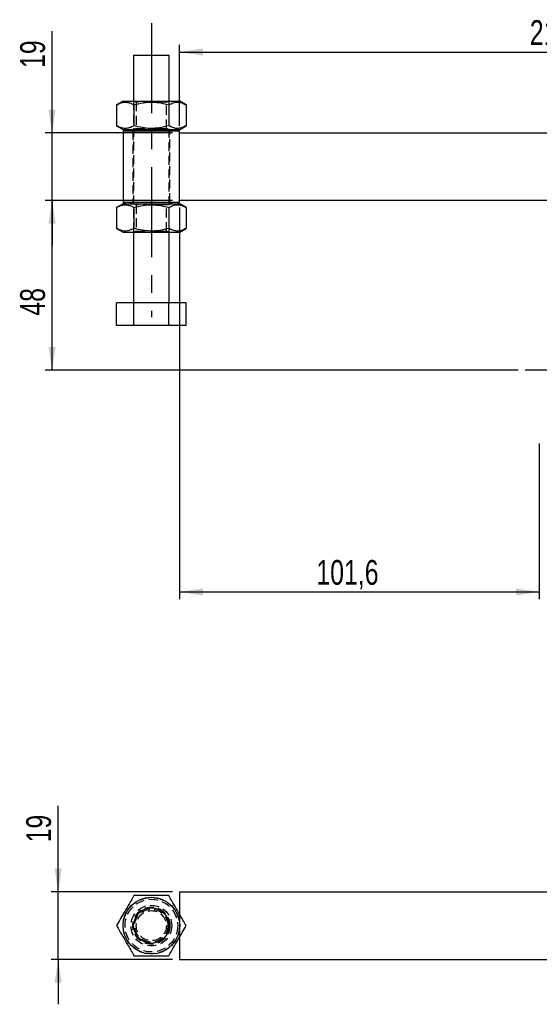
# Model space of a CAD drawing. Extents: x 67 to 774, y 27 to 578.
# Tile 8 of 43: x 67 to 214, y 288 to 566. Entities that reach past the tile are written whole.
import ezdxf

# ---------------------------------------------------------------- set-up
doc = ezdxf.new("R2010")
doc.units = 0
doc.header["$LTSCALE"] = 2
doc.linetypes.add('CENTERX2', pattern=[20.32, 12.7, -2.54, 2.54, -2.54])
doc.linetypes.add('HIDDEN', pattern=[1.905, 1.27, -0.635])
doc.layers.get('0').update_dxf_attribs({"linetype": 'CONTINUOUS'})
doc.layers.add('FORMATO', color=179, linetype='CONTINUOUS')
doc.styles.add('SLDTEXTSTYLE0', font='TXT', dxfattribs={"width": 0.75})
doc.dimstyles.new('SLDDIMSTYLE1', dxfattribs={"dimtxt": 7, "dimasz": 6.604, "dimexe": 0, "dimexo": 0.0625, "dimgap": 1.75, "dimtad": 1, "dimdec": 1, "dimrnd": 1e-09, "dimzin": 12, "dimtxsty": 'SLDTEXTSTYLE0', "dimsah": 1, "dimcen": 0.09, "dimazin": 3, "dimtfac": 1, "dimtdec": 1, "dimtofl": 0, "dimtmove": 0, "dimatfit": 3, "dimtolj": 1, "dimtzin": 12})
doc.dimstyles.new('SLDDIMSTYLE2', dxfattribs={"dimtxt": 7, "dimasz": 6.604, "dimexe": 0, "dimexo": 0.0625, "dimgap": 1.75, "dimtad": 1, "dimdec": 3, "dimrnd": 1e-09, "dimzin": 12, "dimtxsty": 'SLDTEXTSTYLE0', "dimsah": 1, "dimcen": 0.09, "dimazin": 3, "dimtfac": 1, "dimtdec": 3, "dimtofl": 0, "dimtmove": 0, "dimatfit": 3, "dimtolj": 1, "dimtzin": 12})
doc.dimstyles.new('SLDDIMSTYLE3', dxfattribs={"dimtxt": 7, "dimasz": 6.604, "dimexe": 0, "dimexo": 0.0625, "dimgap": 1.75, "dimtad": 1, "dimdec": 0, "dimrnd": 1e-09, "dimzin": 12, "dimtxsty": 'SLDTEXTSTYLE0', "dimsah": 1, "dimcen": 0.09, "dimazin": 3, "dimtfac": 1, "dimtmove": 0, "dimatfit": 3, "dimtolj": 1, "dimtzin": 12})
doc.dimstyles.new('SLDDIMSTYLE7', dxfattribs={"dimtxt": 7, "dimasz": 6.604, "dimexe": 0, "dimexo": 0.0625, "dimgap": 1.75, "dimtad": 1, "dimdec": 0, "dimrnd": 1e-09, "dimzin": 12, "dimtxsty": 'SLDTEXTSTYLE0', "dimsah": 1, "dimcen": 0.09, "dimazin": 3, "dimtfac": 1, "dimtdec": 0, "dimtmove": 0, "dimatfit": 3, "dimtolj": 1, "dimtzin": 12})

# ---------------------------------------------------------------- blocks, each defined once
blk = doc.blocks.new('_D_1')
at = {"layer": 'FORMATO'}
for p, q in [((111.91, 512.95), (111.91, 402.32)), ((213.51, 446.26), (213.51, 402.32)), ((111.91, 404.32), (213.51, 404.32))]:
    blk.add_line(p, q, dxfattribs=at)
for points in [[(111.91, 404.32), (118.52, 403.31), (118.52, 405.34)], [(213.51, 404.32), (206.91, 405.34), (206.91, 403.31)]]:
    blk.add_solid(points, dxfattribs=at)
at = {"layer": 'FORMATO', "insert": (150.56, 413.35), "char_height": 7, "attachment_point": 1, "style": 'SLDTEXTSTYLE0'}
blk.add_mtext('101,6', dxfattribs=at)
blk = doc.blocks.new('_D_2')
at = {"layer": 'FORMATO'}
for p, q in [((111.91, 536), (111.91, 558.84)), ((111.91, 556.84), (324.91, 556.84)), ((324.91, 526.48), (324.91, 558.84))]:
    blk.add_line(p, q, dxfattribs=at)
for points in [[(111.91, 556.84), (118.52, 555.82), (118.52, 557.86)], [(324.91, 556.84), (318.31, 557.86), (318.31, 555.82)]]:
    blk.add_solid(points, dxfattribs=at)
at = {"layer": 'FORMATO', "insert": (210.84, 565.86), "char_height": 7, "attachment_point": 1, "style": 'SLDTEXTSTYLE0'}
blk.add_mtext('213', dxfattribs=at)
blk = doc.blocks.new('_D_3')
at = {"layer": 'FORMATO'}
for p, q in [((75.95, 534), (75.95, 562.7)), ((109.91, 534), (73.95, 534)), ((75.95, 514.95), (75.95, 534)), ((109.91, 514.95), (73.95, 514.95)), ((75.95, 514.95), (75.95, 502.25))]:
    blk.add_line(p, q, dxfattribs=at)
for points in [[(75.95, 534), (76.97, 540.61), (74.93, 540.61)], [(75.95, 514.95), (74.93, 508.35), (76.97, 508.35)]]:
    blk.add_solid(points, dxfattribs=at)
at = {"layer": 'FORMATO', "insert": (66.93, 552.35), "char_height": 7, "attachment_point": 1, "rotation": 90, "style": 'SLDTEXTSTYLE0'}
blk.add_mtext('19', dxfattribs=at)
blk = doc.blocks.new('_D_4')
at = {"layer": 'FORMATO'}
for p, q in [((109.91, 514.95), (73.95, 514.95)), ((75.95, 466.95), (75.95, 514.95)), ((207.51, 466.95), (73.95, 466.95))]:
    blk.add_line(p, q, dxfattribs=at)
for points in [[(75.95, 514.95), (74.93, 508.35), (76.97, 508.35)], [(75.95, 466.95), (76.97, 473.56), (74.93, 473.56)]]:
    blk.add_solid(points, dxfattribs=at)
at = {"layer": 'FORMATO', "insert": (66.93, 482.37), "char_height": 7, "attachment_point": 1, "rotation": 90, "style": 'SLDTEXTSTYLE0'}
blk.add_mtext('48', dxfattribs=at)
blk = doc.blocks.new('_D_10')
at = {"layer": 'FORMATO'}
for p, q in [((77.66, 319.58), (77.66, 343.92)), ((109.91, 319.58), (75.66, 319.58)), ((77.66, 300.53), (77.66, 319.58)), ((109.91, 300.53), (75.66, 300.53)), ((77.66, 300.53), (77.66, 287.83))]:
    blk.add_line(p, q, dxfattribs=at)
for points in [[(77.66, 319.58), (78.68, 326.18), (76.65, 326.18)], [(77.66, 300.53), (76.65, 293.92), (78.68, 293.92)]]:
    blk.add_solid(points, dxfattribs=at)
at = {"layer": 'FORMATO', "insert": (68.64, 333.57), "char_height": 7, "attachment_point": 1, "rotation": 90, "style": 'SLDTEXTSTYLE0'}
blk.add_mtext('19', dxfattribs=at)

msp = doc.modelspace()

# ---------------------------------------------------------------- linework, layer by layer
at = {"color": 7, "linetype": 'CONTINUOUS'}
for p, q in [((98.975366, 555.976983), (98.975366, 542.976983)), ((98.975366, 555.976983), (108.975372, 555.976983)), ((108.975372, 542.976983), (108.975372, 555.976983)), ((95.97536, 542.976983), (94.160414, 541.929118)), ((95.97536, 542.976983), (111.975363, 542.976983)), ((113.790324, 541.929118), (111.975363, 542.976983)), ((94.160414, 541.929118), (94.160414, 536.024847)), ((99.067887, 541.929118), (99.067887, 536.024847)), ((108.88285, 541.929118), (108.88285, 536.024847)), ((113.790324, 541.929118), (113.790324, 536.024847)), ((94.160414, 536.024847), (95.97536, 534.976983)), ((95.97536, 534.976983), (111.975363, 534.976983)), ((96.537864, 534.976983), (96.03787, 534.476982)), ((96.03787, 534.476982), (96.03787, 514.476983)), ((103.975361, 534.476982), (96.03787, 534.476982)), ((111.912867, 534.476982), (103.975361, 534.476982)), ((111.912867, 534.476982), (111.412859, 534.976983)), ((111.912867, 534.001983), (111.912867, 534.476982)), ((111.975363, 534.976983), (113.790324, 536.024847)), ((111.912867, 514.951983), (111.912867, 534.001983)), ((111.912867, 534.001983), (315.387866, 534.001983)), ((111.912867, 514.476983), (111.912867, 514.951983)), ((267.738899, 514.951983), (111.912867, 514.951983)), ((95.97536, 513.976983), (94.160414, 512.929118)), ((94.160414, 512.929118), (94.160414, 507.024847)), ((95.97536, 513.976983), (111.975363, 513.976983)), ((96.03787, 514.476983), (96.537864, 513.976983)), ((96.03787, 514.476983), (103.975361, 514.476983)), ((99.067887, 512.929118), (99.067887, 507.024847)), ((103.975361, 514.476983), (111.912867, 514.476983)), ((108.88285, 512.929118), (108.88285, 507.024847)), ((111.412859, 513.976983), (111.912867, 514.476983)), ((113.790324, 512.929118), (111.975363, 513.976983)), ((113.790324, 512.929118), (113.790324, 507.024847)), ((94.160414, 507.024847), (95.97536, 505.976982)), ((111.975363, 505.976982), (113.790324, 507.024847)), ((95.97536, 505.976982), (111.975363, 505.976982)), ((98.975366, 505.976982), (98.975366, 485.976983)), ((108.975372, 485.976983), (108.975372, 505.976982)), ((94.160414, 479.576983), (94.160414, 485.976983)), ((99.067887, 485.976983), (94.160414, 485.976983)), ((99.067887, 479.576983), (99.067887, 485.976983)), ((108.88285, 485.976983), (99.067887, 485.976983)), ((108.88285, 479.576983), (108.88285, 485.976983)), ((113.790324, 485.976983), (108.88285, 485.976983)), ((113.790324, 479.576983), (113.790324, 485.976983)), ((99.067887, 479.576983), (94.160414, 479.576983)), ((108.88285, 479.576983), (99.067887, 479.576983)), ((113.790324, 479.576983), (108.88285, 479.576983)), ((111.912867, 319.575669), (111.912867, 313.302516)), ((111.912867, 319.575669), (315.387866, 319.575669)), ((111.912867, 306.798822), (111.912867, 300.525669)), ((111.912867, 300.525669), (315.387866, 300.525669))]:
    msp.add_line(p, q, dxfattribs=at)
at = {"color": 7, "linetype": 'HIDDEN'}
for p, q in [((98.975366, 542.976983), (98.975366, 505.976982)), ((99.302104, 542.976983), (99.725371, 542.680612)), ((104.272312, 542.680612), (99.725371, 542.680612)), ((99.725371, 542.680612), (99.725371, 535.273354)), ((108.225366, 542.680612), (104.365518, 542.680612)), ((108.225366, 542.680612), (108.648634, 542.976983)), ((108.225366, 535.273354), (108.225366, 542.680612)), ((108.975372, 505.976982), (108.975372, 542.976983)), ((98.225361, 534.976983), (98.725369, 534.476982)), ((98.725369, 534.476982), (98.725369, 514.476983)), ((99.725371, 535.273354), (99.302104, 534.976983)), ((99.725371, 535.273354), (103.590509, 535.273354)), ((103.680706, 535.273354), (106.100371, 535.273354)), ((106.100371, 535.273354), (108.225366, 535.273354)), ((108.648634, 534.976983), (108.225366, 535.273354)), ((109.225368, 534.476982), (109.725362, 534.976983)), ((109.225368, 514.476983), (109.225368, 534.476982)), ((98.725369, 514.476983), (98.225361, 513.976983)), ((99.302104, 513.976983), (99.725371, 513.680612)), ((104.272312, 513.680612), (99.725371, 513.680612)), ((99.725371, 513.680612), (99.725371, 506.273353)), ((108.225366, 513.680612), (104.365518, 513.680612)), ((108.225366, 513.680612), (108.648634, 513.976983)), ((108.225366, 506.273353), (108.225366, 513.680612)), ((109.725362, 513.976983), (109.225368, 514.476983)), ((99.725371, 506.273353), (99.302104, 505.976982)), ((99.725371, 506.273353), (103.590509, 506.273353)), ((103.680706, 506.273353), (106.100371, 506.273353)), ((106.100371, 506.273353), (108.225366, 506.273353)), ((108.648634, 505.976982), (108.225366, 506.273353)), ((111.912867, 313.302516), (111.912867, 306.798822))]:
    msp.add_line(p, q, dxfattribs=at)
at = {"color": 7, "linetype": 'CONTINUOUS'}
for radius in [8, 5]:
    msp.add_circle((103.975366, 310.050669), radius, dxfattribs=at)
at = {"color": 7, "linetype": 'HIDDEN'}
for radius in [7.9375, 7.4375, 5.75, 5.25, 4.673261, 4.25]:
    msp.add_circle((103.975366, 310.050669), radius, dxfattribs=at)
at = {"color": 7, "linetype": 'CONTINUOUS'}
for points, knots in [([(94.160414, 541.929118), (94.338488, 542.026851), (94.91909, 542.345502), (95.937921, 542.696798), (97.101739, 542.709897), (98.152024, 542.415541), (98.761484, 542.091852), (99.067887, 541.929118)], [0, 0, 0, 0, 0.1112578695, 0.3627510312, 0.6203152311, 0.8091149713, 1, 1, 1, 1]), ([(99.067887, 541.929118), (99.919758, 542.148396), (101.641967, 542.591704), (104.193651, 542.753881), (106.632891, 542.515839), (108.128297, 542.125883), (108.88285, 541.929118)], [0, 0, 0, 0, 0.2646049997, 0.534946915, 0.7653430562, 1, 1, 1, 1]), ([(108.88285, 541.929118), (109.308782, 542.148396), (110.169881, 542.591706), (111.445733, 542.753881), (112.665335, 542.515837), (113.413043, 542.125883), (113.790324, 541.929118)], [0, 0, 0, 0, 0.2646047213, 0.5349477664, 0.7653426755, 1, 1, 1, 1]), ([(99.067887, 536.024847), (98.764588, 535.863634), (98.155173, 535.539712), (97.115511, 535.247092), (95.948797, 535.254867), (94.929372, 535.602821), (94.338485, 535.927116), (94.160414, 536.024847)], [0, 0, 0, 0, 0.1889642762, 0.3796824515, 0.630819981, 0.8887425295, 1, 1, 1, 1]), ([(108.88285, 536.024847), (108.03098, 535.805569), (106.308766, 535.362258), (103.757082, 535.200085), (101.317842, 535.438127), (99.822441, 535.828082), (99.067887, 536.024847)], [0, 0, 0, 0, 0.2646050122, 0.5349484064, 0.7653430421, 1, 1, 1, 1]), ([(113.790324, 536.024847), (113.364385, 535.805569), (112.503272, 535.362259), (111.227449, 535.200085), (110.007819, 535.438125), (109.260123, 535.828082), (108.88285, 536.024847)], [0, 0, 0, 0, 0.2646054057, 0.534947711, 0.7653433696, 1, 1, 1, 1]), ([(94.160414, 512.929118), (94.338488, 513.026851), (94.91909, 513.345504), (95.937922, 513.696797), (97.101739, 513.709896), (98.152024, 513.41554), (98.761484, 513.091851), (99.067887, 512.929118)], [0, 0, 0, 0, 0.1112578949, 0.3627510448, 0.6203152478, 0.8091149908, 1, 1, 1, 1]), ([(99.067887, 512.929118), (99.919757, 513.148396), (101.641967, 513.591706), (104.193651, 513.75388), (106.632891, 513.51584), (108.128297, 513.125883), (108.88285, 512.929118)], [0, 0, 0, 0, 0.2646050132, 0.5349469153, 0.7653430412, 1, 1, 1, 1]), ([(108.88285, 512.929118), (109.308782, 513.148396), (110.169881, 513.591707), (111.445733, 513.75388), (112.665335, 513.515839), (113.413043, 513.125883), (113.790324, 512.929118)], [0, 0, 0, 0, 0.2646047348, 0.5349477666, 0.7653426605, 1, 1, 1, 1]), ([(99.067887, 507.024847), (98.764588, 506.863634), (98.155173, 506.53971), (97.115511, 506.247091), (95.948797, 506.254866), (94.929372, 506.602822), (94.338485, 506.927117), (94.160414, 507.024847)], [0, 0, 0, 0, 0.1889642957, 0.3796824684, 0.6308199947, 0.8887425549, 1, 1, 1, 1]), ([(108.88285, 507.024847), (108.03098, 506.80557), (106.308766, 506.36226), (103.757082, 506.200084), (101.317842, 506.438128), (99.822441, 506.828083), (99.067887, 507.024847)], [0, 0, 0, 0, 0.2646049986, 0.5349484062, 0.7653430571, 1, 1, 1, 1]), ([(113.790324, 507.024847), (113.364385, 506.80557), (112.503272, 506.362261), (111.227449, 506.200085), (110.007819, 506.438127), (109.260123, 506.828083), (108.88285, 507.024847)], [0, 0, 0, 0, 0.2646053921, 0.5349477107, 0.7653433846, 1, 1, 1, 1]), ([(99.067887, 318.55067), (98.641956, 317.812929), (97.780855, 316.321448), (96.505009, 314.111629), (95.285383, 311.999189), (94.537687, 310.704131), (94.160414, 310.050669)], [0, 0, 0, 0, 0.2646047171, 0.5349477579, 0.765343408, 1, 1, 1, 1]), ([(108.88285, 318.55067), (108.03098, 318.55067), (106.308766, 318.55067), (103.757082, 318.55067), (101.317842, 318.55067), (99.822441, 318.55067), (99.067887, 318.55067)], [0, 0, 0, 0, 0.2646049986, 0.5349484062, 0.7653430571, 1, 1, 1, 1]), ([(113.790324, 310.050669), (113.487024, 310.576001), (112.87761, 311.631541), (111.837948, 313.432281), (110.671234, 315.453095), (109.651808, 317.218794), (109.060922, 318.24224), (108.88285, 318.55067)], [0, 0, 0, 0, 0.1889642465, 0.3796824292, 0.6308199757, 0.8887425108, 1, 1, 1, 1]), ([(94.160414, 310.050669), (94.338488, 309.742235), (94.91909, 308.7366), (95.937921, 306.971949), (97.101739, 304.956128), (98.152024, 303.137009), (98.761484, 302.081381), (99.067887, 301.550669)], [0, 0, 0, 0, 0.1112578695, 0.3627510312, 0.6203152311, 0.8091149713, 1, 1, 1, 1]), ([(108.88285, 301.550669), (109.308782, 302.28841), (110.169881, 303.779891), (111.445733, 305.989704), (112.665335, 308.102157), (113.413043, 309.397208), (113.790324, 310.050669)], [0, 0, 0, 0, 0.2646047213, 0.5349477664, 0.7653426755, 1, 1, 1, 1]), ([(99.067887, 301.550669), (99.919758, 301.550669), (101.641967, 301.550669), (104.193651, 301.550669), (106.632891, 301.550669), (108.128297, 301.550669), (108.88285, 301.550669)], [0, 0, 0, 0, 0.2646049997, 0.534946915, 0.7653430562, 1, 1, 1, 1])]:
    msp.add_open_spline(points, degree=3, knots=knots, dxfattribs=at)
at = {"layer": 'FORMATO', "linetype": 'CENTERX2'}
for p, q in [((103.975366, 564.976983), (103.975366, 481.976983)), ((223.862866, 466.951983), (209.512866, 466.951983))]:
    msp.add_line(p, q, dxfattribs=at)

# ---------------------------------------------------------------- dimensions: what is measured, and where the dimension line sits
at = {"layer": 'FORMATO'}
for base, p1, p2, angle, dimstyle, picture, middle in [((324.912866, 556.840376), (111.912866, 534.001983), (324.912866, 524.476983), 0, 'SLDDIMSTYLE2', '_D_2', (218.601923, 556.840376)), ((75.949951, 534.001983), (111.912866, 514.951983), (111.912866, 534.001983), 90, 'SLDDIMSTYLE3', '_D_3', (75.949951, 557.523338)), ((75.950785, 514.951983), (209.512866, 466.951983), (111.912866, 514.951983), 90, 'SLDDIMSTYLE1', '_D_4', (75.950785, 487.540786)), ((77.663963, 319.575669), (111.912866, 300.525669), (111.912866, 319.575669), 90, 'SLDDIMSTYLE7', '_D_10', (77.663963, 338.746712))]:
    dim = msp.add_linear_dim(base=base, p1=p1, p2=p2, angle=angle, dimstyle=dimstyle, dxfattribs=at)
    dim.commit()
    dim.dimension.update_dxf_attribs({"geometry": picture, "text_midpoint": middle, "dimtype": 160})
dim = msp.add_linear_dim(base=(213.512866, 404.322012), p1=(111.912866, 514.951983), p2=(213.512866, 448.263827), dimstyle='SLDDIMSTYLE1', dxfattribs=at)
dim.commit()
dim.dimension.update_dxf_attribs({"geometry": '_D_1', "text_midpoint": (162.201033, 404.322012), "dimtype": 160})

doc.saveas('drawing.dxf')
